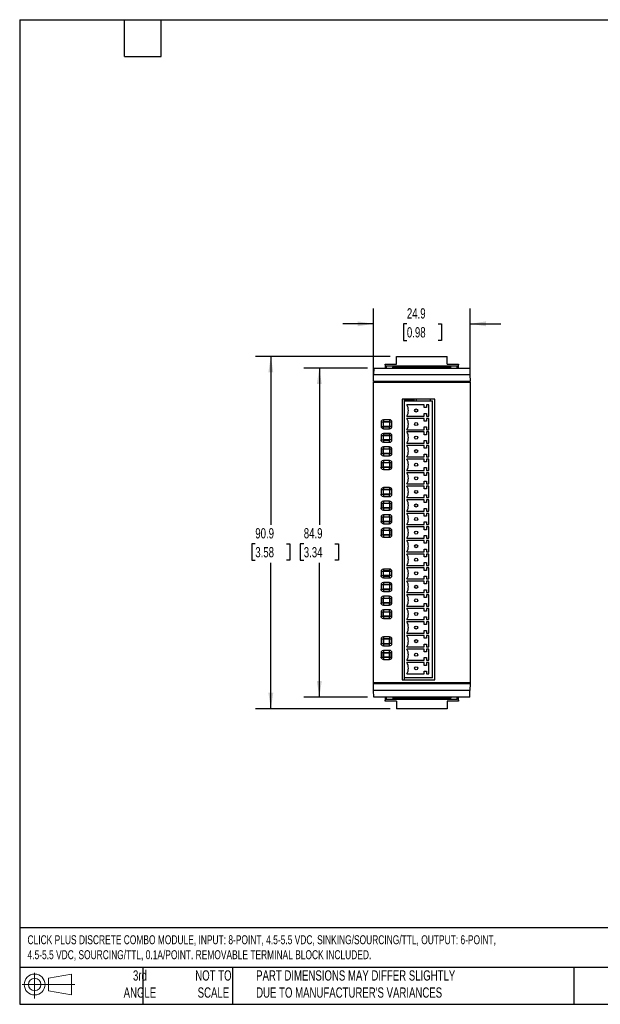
# Model space of a CAD drawing. Header units: millimetres. Extents: x 8 to 341, y 8 to 262.
# Tile 1 of 6: x 8 to 158, y 8 to 262. Entities that reach past the tile are written whole.
import ezdxf

# ---------------------------------------------------------------- set-up
doc = ezdxf.new("R2010")
doc.units = ezdxf.units.MM
doc.header["$LTSCALE"] = 1.25
doc.layers.add('DIMENSIONS', color=140, linetype='Continuous', lineweight=25)
doc.layers.add('TEXT', color=140, linetype='Continuous', lineweight=25)
doc.styles.add('SLDTEXTSTYLE0', font='TXT', dxfattribs={"width": 0.7})
doc.dimstyles.new('SLDDIMSTYLE0', dxfattribs={"dimtxt": 2.69751, "dimasz": 4.1275, "dimexe": 0, "dimexo": 0.0625, "dimgap": 0.674377, "dimtad": 0, "dimtih": 1, "dimtoh": 1, "dimrnd": 1e-09, "dimzin": 12, "dimdsep": 46, "dimtxsty": 'SLDTEXTSTYLE0', "dimsah": 1, "dimcen": 0.09, "dimadec": 0, "dimazin": 3, "dimtfac": 1, "dimtmove": 0, "dimatfit": 0, "dimfxl": 0, "dimfrac": 2, "dimtolj": 1, "dimtzin": 12, "dimarcsym": 0})
doc.dimstyles.new('SLDDIMSTYLE1', dxfattribs={"dimtxt": 2.69751, "dimasz": 4.1275, "dimexe": 0, "dimexo": 0.0625, "dimgap": 0.674377, "dimtad": 0, "dimtih": 1, "dimtoh": 1, "dimrnd": 1e-09, "dimzin": 12, "dimdsep": 46, "dimtxsty": 'SLDTEXTSTYLE0', "dimsah": 1, "dimcen": 0.09, "dimadec": 0, "dimazin": 3, "dimtfac": 1, "dimtofl": 0, "dimtmove": 0, "dimatfit": 3, "dimfxl": 0, "dimfrac": 2, "dimtolj": 1, "dimtzin": 12, "dimarcsym": 0})

# ---------------------------------------------------------------- blocks, each defined once
blk = doc.blocks.new('Block11')
at = {"color": 7, "linetype": 'Continuous', "lineweight": 18}
for p, q in [((3.24, 6.64), (3.24, 0)), ((6.85, 5.21), (12.72, 6.29)), ((6.85, 2), (6.85, 5.21)), ((12.72, 6.29), (12.72, 0.91)), ((0, 3.6), (13.59, 3.6)), ((6.85, 2), (12.72, 0.91))]:
    blk.add_line(p, q, dxfattribs=at)
for radius in [2.69, 1.61]:
    blk.add_circle((3.24, 3.6), radius, dxfattribs=at)
blk = doc.blocks.new('Block12')
at = {"color": 7, "linetype": 'Continuous'}
blk.add_blockref('Block11', (0, 0), dxfattribs=at)
blk = doc.blocks.new('_D')
at = {"layer": 'DIMENSIONS'}
for p, q in [((99.16, 170.01), (99.16, 187.45)), ((124.06, 170.01), (124.06, 187.45)), ((99.16, 183.48), (91.22, 183.48)), ((107.77, 183.48), (106.86, 183.48)), ((106.86, 183.48), (106.86, 179.2)), ((115.79, 183.48), (116.69, 183.48)), ((116.69, 183.48), (116.69, 179.2)), ((124.06, 183.48), (131.99, 183.48)), ((106.86, 179.2), (107.77, 179.2)), ((116.69, 179.2), (115.79, 179.2))]:
    blk.add_line(p, q, dxfattribs=at)
for points in [[(99.16, 183.48), (95.03, 184.12), (95.03, 182.85)], [(124.06, 183.48), (128.18, 182.85), (128.18, 184.12)]]:
    blk.add_solid(points, dxfattribs=at)
at = {"layer": 'DIMENSIONS', "char_height": 2.646, "attachment_point": 1, "style": 'SLDTEXTSTYLE0'}
for s, insert in [('24.9', (107.77, 187.5)), ('0.98', (107.77, 182.61))]:
    blk.add_mtext(s, dxfattribs=dict(at, insert=insert))
blk = doc.blocks.new('_D_1')
at = {"layer": 'DIMENSIONS'}
for p, q in [((97.63, 172.08), (81.22, 172.08)), ((85.19, 172.08), (85.19, 131.65)), ((81.18, 126.76), (80.27, 126.76)), ((80.27, 126.76), (80.27, 122.47)), ((89.19, 126.76), (90.1, 126.76)), ((90.1, 126.76), (90.1, 122.47)), ((80.27, 122.47), (81.18, 122.47)), ((90.1, 122.47), (89.19, 122.47)), ((85.19, 87.18), (85.19, 121.86)), ((97.63, 87.18), (81.22, 87.18))]:
    blk.add_line(p, q, dxfattribs=at)
for points in [[(85.19, 172.08), (84.55, 167.95), (85.82, 167.95)], [(85.19, 87.18), (85.82, 91.3), (84.55, 91.3)]]:
    blk.add_solid(points, dxfattribs=at)
at = {"layer": 'DIMENSIONS', "char_height": 2.646, "attachment_point": 1, "style": 'SLDTEXTSTYLE0'}
for s, insert in [('84.9', (81.18, 130.77)), ('3.34', (81.18, 125.88))]:
    blk.add_mtext(s, dxfattribs=dict(at, insert=insert))
blk = doc.blocks.new('_D_2')
at = {"layer": 'DIMENSIONS'}
for p, q in [((103.47, 175.08), (68.72, 175.08)), ((72.69, 175.08), (72.69, 131.65)), ((68.68, 126.76), (67.77, 126.76)), ((67.77, 126.76), (67.77, 122.47)), ((76.7, 126.76), (77.6, 126.76)), ((77.6, 126.76), (77.6, 122.47)), ((67.77, 122.47), (68.68, 122.47)), ((77.6, 122.47), (76.7, 122.47)), ((72.69, 84.18), (72.69, 121.86)), ((103.47, 84.18), (68.72, 84.18))]:
    blk.add_line(p, q, dxfattribs=at)
for points in [[(72.69, 175.08), (72.05, 170.95), (73.32, 170.95)], [(72.69, 84.18), (73.32, 88.3), (72.05, 88.3)]]:
    blk.add_solid(points, dxfattribs=at)
at = {"layer": 'DIMENSIONS', "char_height": 2.646, "attachment_point": 1, "style": 'SLDTEXTSTYLE0'}
for s, insert in [('90.9', (68.68, 130.77)), ('3.58', (68.68, 125.88))]:
    blk.add_mtext(s, dxfattribs=dict(at, insert=insert))

msp = doc.modelspace()

# ---------------------------------------------------------------- linework, layer by layer
for p, q in [((102.157, 172.876), (102.157, 173.076)), ((102.157, 173.076), (105.057, 173.076)), ((102.157, 172.876), (102.157, 172.076)), ((105.057, 173.076), (105.057, 175.076)), ((105.057, 175.076), (118.157, 175.076)), ((118.157, 173.076), (118.157, 175.076)), ((118.157, 173.076), (121.057, 173.076)), ((121.057, 173.076), (121.057, 172.876)), ((121.057, 172.076), (121.057, 172.876)), ((99.157, 168.576), (99.189, 170.376)), ((99.218, 172.076), (99.189, 170.376)), ((99.189, 170.376), (124.026, 170.376)), ((99.218, 172.076), (123.996, 172.076)), ((104.157, 172.576), (102.457, 172.576)), ((102.457, 172.576), (102.457, 172.076)), ((119.057, 172.576), (104.157, 172.576)), ((104.157, 172.576), (104.157, 172.276)), ((119.057, 172.276), (104.157, 172.276)), ((104.157, 172.076), (104.157, 172.276)), ((119.057, 172.276), (119.057, 172.576)), ((120.757, 172.576), (119.057, 172.576)), ((119.057, 172.076), (119.057, 172.276)), ((120.757, 172.076), (120.757, 172.576)), ((123.996, 172.076), (124.026, 170.376)), ((124.026, 170.376), (124.057, 168.576)), ((124.057, 168.576), (99.157, 168.576)), ((99.157, 168.426), (99.17, 168.439)), ((99.157, 168.426), (124.057, 168.426)), ((99.157, 90.826), (99.157, 168.426)), ((99.17, 168.439), (100.157, 168.439)), ((100.157, 168.439), (100.248, 168.53)), ((100.248, 168.53), (102.162, 168.53)), ((102.162, 168.576), (102.162, 168.53)), ((102.162, 168.53), (102.257, 168.436)), ((102.257, 168.436), (102.257, 168.576)), ((102.257, 168.436), (115.307, 168.436)), ((115.307, 168.576), (115.307, 168.436)), ((115.307, 168.449), (117.957, 168.449)), ((117.957, 168.436), (117.957, 168.576)), ((117.957, 168.436), (120.957, 168.436)), ((120.957, 168.576), (120.957, 168.436)), ((120.957, 168.436), (121.052, 168.53)), ((121.052, 168.53), (121.052, 168.576)), ((121.052, 168.53), (123.057, 168.53)), ((123.057, 168.53), (123.146, 168.442)), ((124.044, 168.439), (123.446, 168.439)), ((124.044, 168.439), (124.057, 168.426)), ((124.057, 168.426), (124.057, 90.826)), ((106.557, 164.026), (106.557, 91.626)), ((115.007, 164.026), (106.557, 164.026)), ((107.157, 163.576), (107.157, 164.026)), ((107.157, 92.176), (107.157, 163.576)), ((107.157, 163.576), (114.407, 163.576)), ((107.457, 163.651), (107.457, 163.576)), ((107.507, 163.738), (107.507, 163.576)), ((109.657, 163.751), (107.557, 163.751)), ((112.257, 162.576), (107.757, 162.576)), ((109.657, 163.751), (109.657, 164.026)), ((110.207, 163.576), (110.207, 164.026)), ((112.257, 161.876), (112.257, 162.576)), ((112.857, 162.576), (112.857, 161.876)), ((113.457, 162.576), (112.857, 162.576)), ((113.457, 159.676), (113.457, 162.576)), ((113.857, 163.576), (113.857, 164.026)), ((114.407, 92.176), (114.407, 163.576)), ((115.007, 91.626), (115.007, 164.026)), ((112.857, 161.876), (112.257, 161.876)), ((112.257, 159.676), (112.257, 160.376)), ((112.257, 160.376), (112.857, 160.376)), ((112.857, 160.376), (112.857, 159.676)), ((101.157, 158.366), (101.157, 156.786)), ((101.607, 158.126), (101.157, 158.126)), ((101.607, 158.126), (101.607, 157.026)), ((101.707, 158.726), (101.707, 158.226)), ((103.307, 158.726), (101.707, 158.726)), ((103.307, 158.226), (101.707, 158.226)), ((101.707, 157.026), (101.707, 158.126)), ((103.207, 158.126), (101.707, 158.126)), ((103.307, 158.726), (103.307, 158.226)), ((103.307, 158.026), (103.307, 157.126)), ((103.907, 158.126), (103.407, 158.126)), ((103.407, 157.026), (103.407, 158.126)), ((103.907, 157.026), (103.907, 158.126)), ((107.757, 159.676), (112.257, 159.676)), ((112.257, 159.076), (107.757, 159.076)), ((112.257, 158.376), (112.257, 159.076)), ((112.857, 158.376), (112.257, 158.376)), ((112.857, 159.676), (113.457, 159.676)), ((112.857, 159.076), (112.857, 158.376)), ((113.457, 159.076), (112.857, 159.076)), ((113.457, 156.176), (113.457, 159.076)), ((101.157, 157.026), (101.607, 157.026)), ((103.207, 157.026), (101.707, 157.026)), ((101.707, 156.426), (101.707, 156.926)), ((101.707, 156.926), (103.307, 156.926)), ((101.707, 156.426), (103.307, 156.426)), ((101.707, 155.226), (101.707, 154.726)), ((103.307, 155.226), (101.707, 155.226)), ((103.307, 156.426), (103.307, 156.926)), ((103.307, 155.226), (103.307, 154.726)), ((103.907, 157.026), (103.407, 157.026)), ((107.757, 156.176), (112.257, 156.176)), ((112.257, 155.576), (107.757, 155.576)), ((112.257, 156.176), (112.257, 156.876)), ((112.257, 156.876), (112.857, 156.876)), ((112.257, 154.876), (112.257, 155.576)), ((112.857, 156.876), (112.857, 156.176)), ((112.857, 156.176), (113.457, 156.176)), ((113.457, 155.576), (112.857, 155.576)), ((112.857, 155.576), (112.857, 154.876)), ((113.457, 152.676), (113.457, 155.576)), ((101.157, 154.866), (101.157, 153.286)), ((101.607, 154.626), (101.157, 154.626)), ((101.157, 153.526), (101.607, 153.526)), ((101.607, 154.626), (101.607, 153.526)), ((103.307, 154.726), (101.707, 154.726)), ((101.707, 153.526), (101.707, 154.626)), ((103.207, 154.626), (101.707, 154.626)), ((103.207, 153.526), (101.707, 153.526)), ((101.707, 153.426), (101.707, 152.926)), ((101.707, 153.426), (103.307, 153.426)), ((101.707, 152.926), (103.307, 152.926)), ((103.307, 154.526), (103.307, 153.626)), ((103.307, 152.926), (103.307, 153.426)), ((103.907, 154.626), (103.407, 154.626)), ((103.407, 153.526), (103.407, 154.626)), ((103.907, 153.526), (103.407, 153.526)), ((103.907, 153.526), (103.907, 154.626)), ((107.757, 152.676), (112.257, 152.676)), ((112.857, 154.876), (112.257, 154.876)), ((112.257, 152.676), (112.257, 153.376)), ((112.257, 153.376), (112.857, 153.376)), ((112.857, 153.376), (112.857, 152.676)), ((112.857, 152.676), (113.457, 152.676)), ((101.157, 151.366), (101.157, 149.786)), ((101.607, 151.126), (101.157, 151.126)), ((101.157, 150.026), (101.607, 150.026)), ((101.607, 150.026), (101.607, 151.126)), ((101.707, 151.726), (101.707, 151.226)), ((103.307, 151.726), (101.707, 151.726)), ((101.707, 151.226), (103.307, 151.226)), ((103.207, 151.126), (101.707, 151.126)), ((101.707, 150.026), (101.707, 151.126)), ((103.207, 150.026), (101.707, 150.026)), ((101.707, 149.926), (101.707, 149.426)), ((103.307, 149.926), (101.707, 149.926)), ((103.307, 151.226), (103.307, 151.726)), ((103.307, 151.026), (103.307, 150.126)), ((103.307, 149.426), (103.307, 149.926)), ((103.907, 151.126), (103.407, 151.126)), ((103.407, 151.126), (103.407, 150.026)), ((103.407, 150.026), (103.907, 150.026)), ((103.907, 150.026), (103.907, 151.126)), ((112.257, 152.076), (107.757, 152.076)), ((112.257, 151.376), (112.257, 152.076)), ((112.857, 151.376), (112.257, 151.376)), ((112.257, 149.176), (112.257, 149.876)), ((112.257, 149.876), (112.857, 149.876)), ((113.457, 152.076), (112.857, 152.076)), ((112.857, 152.076), (112.857, 151.376)), ((112.857, 149.876), (112.857, 149.176)), ((113.457, 149.176), (113.457, 152.076)), ((101.157, 147.866), (101.157, 146.286)), ((101.607, 147.626), (101.157, 147.626)), ((101.607, 146.526), (101.607, 147.626)), ((101.707, 149.426), (103.307, 149.426)), ((101.707, 148.226), (101.707, 147.726)), ((103.307, 148.226), (101.707, 148.226)), ((101.707, 147.726), (103.307, 147.726)), ((101.707, 146.526), (101.707, 147.626)), ((103.207, 147.626), (101.707, 147.626)), ((103.307, 147.726), (103.307, 148.226)), ((103.307, 147.526), (103.307, 146.626)), ((103.407, 147.626), (103.407, 146.526)), ((103.907, 147.626), (103.407, 147.626)), ((103.907, 146.526), (103.907, 147.626)), ((107.757, 149.176), (112.257, 149.176)), ((112.257, 148.576), (107.757, 148.576)), ((112.257, 147.876), (112.257, 148.576)), ((112.857, 147.876), (112.257, 147.876)), ((112.857, 149.176), (113.457, 149.176)), ((112.857, 148.576), (112.857, 147.876)), ((113.457, 148.576), (112.857, 148.576)), ((113.457, 145.676), (113.457, 148.576)), ((101.157, 146.526), (101.607, 146.526)), ((103.207, 146.526), (101.707, 146.526)), ((101.707, 146.426), (101.707, 145.926)), ((103.307, 146.426), (101.707, 146.426)), ((101.707, 145.926), (103.307, 145.926)), ((103.307, 145.926), (103.307, 146.426)), ((103.407, 146.526), (103.907, 146.526)), ((107.757, 145.676), (112.257, 145.676)), ((112.257, 145.076), (107.757, 145.076)), ((112.257, 145.676), (112.257, 146.376)), ((112.257, 146.376), (112.857, 146.376)), ((112.257, 144.376), (112.257, 145.076)), ((112.857, 146.376), (112.857, 145.676)), ((112.857, 145.676), (113.457, 145.676)), ((113.457, 145.076), (112.857, 145.076)), ((112.857, 145.076), (112.857, 144.376)), ((113.457, 142.176), (113.457, 145.076)), ((112.857, 144.376), (112.257, 144.376)), ((112.257, 142.176), (112.257, 142.876)), ((112.257, 142.876), (112.857, 142.876)), ((112.857, 142.876), (112.857, 142.176)), ((101.157, 140.866), (101.157, 139.286)), ((101.607, 140.626), (101.157, 140.626)), ((101.607, 140.626), (101.607, 139.526)), ((101.707, 141.226), (101.707, 140.726)), ((103.307, 141.226), (101.707, 141.226)), ((103.307, 140.726), (101.707, 140.726)), ((101.707, 139.526), (101.707, 140.626)), ((103.207, 140.626), (101.707, 140.626)), ((103.307, 141.226), (103.307, 140.726)), ((103.307, 140.526), (103.307, 139.626)), ((103.407, 139.526), (103.407, 140.626)), ((103.907, 140.626), (103.407, 140.626)), ((103.907, 139.526), (103.907, 140.626)), ((107.757, 142.176), (112.257, 142.176)), ((112.257, 141.576), (107.757, 141.576)), ((112.257, 140.876), (112.257, 141.576)), ((112.857, 140.876), (112.257, 140.876)), ((112.857, 142.176), (113.457, 142.176)), ((112.857, 141.576), (112.857, 140.876)), ((113.457, 141.576), (112.857, 141.576)), ((113.457, 138.676), (113.457, 141.576)), ((101.157, 139.526), (101.607, 139.526)), ((101.157, 137.366), (101.157, 135.786)), ((103.207, 139.526), (101.707, 139.526)), ((101.707, 139.426), (101.707, 138.926)), ((101.707, 139.426), (103.307, 139.426)), ((101.707, 138.926), (103.307, 138.926)), ((101.707, 137.726), (101.707, 137.226)), ((103.307, 137.726), (101.707, 137.726)), ((101.707, 137.226), (103.307, 137.226)), ((103.307, 138.926), (103.307, 139.426)), ((103.307, 137.226), (103.307, 137.726)), ((103.907, 139.526), (103.407, 139.526)), ((107.757, 138.676), (112.257, 138.676)), ((112.257, 138.076), (107.757, 138.076)), ((112.257, 138.676), (112.257, 139.376)), ((112.257, 139.376), (112.857, 139.376)), ((112.257, 137.376), (112.257, 138.076)), ((112.857, 137.376), (112.257, 137.376)), ((112.857, 139.376), (112.857, 138.676)), ((112.857, 138.676), (113.457, 138.676)), ((113.457, 138.076), (112.857, 138.076)), ((112.857, 138.076), (112.857, 137.376)), ((113.457, 135.176), (113.457, 138.076)), ((101.607, 137.126), (101.157, 137.126)), ((101.157, 136.026), (101.607, 136.026)), ((101.607, 136.026), (101.607, 137.126)), ((101.707, 136.026), (101.707, 137.126)), ((103.207, 137.126), (101.707, 137.126)), ((103.207, 136.026), (101.707, 136.026)), ((101.707, 135.926), (101.707, 135.426)), ((103.307, 135.926), (101.707, 135.926)), ((101.707, 135.426), (103.307, 135.426)), ((103.307, 137.026), (103.307, 136.126)), ((103.307, 135.426), (103.307, 135.926)), ((103.907, 137.126), (103.407, 137.126)), ((103.407, 137.126), (103.407, 136.026)), ((103.407, 136.026), (103.907, 136.026)), ((103.907, 136.026), (103.907, 137.126)), ((107.757, 135.176), (112.257, 135.176)), ((112.257, 135.176), (112.257, 135.876)), ((112.257, 135.876), (112.857, 135.876)), ((112.857, 135.876), (112.857, 135.176)), ((112.857, 135.176), (113.457, 135.176)), ((101.157, 133.866), (101.157, 132.286)), ((101.607, 133.626), (101.157, 133.626)), ((101.157, 132.526), (101.607, 132.526)), ((101.607, 132.526), (101.607, 133.626)), ((101.707, 134.226), (101.707, 133.726)), ((103.307, 134.226), (101.707, 134.226)), ((101.707, 133.726), (103.307, 133.726)), ((103.207, 133.626), (101.707, 133.626)), ((101.707, 132.526), (101.707, 133.626)), ((103.207, 132.526), (101.707, 132.526)), ((101.707, 132.426), (101.707, 131.926)), ((103.307, 132.426), (101.707, 132.426)), ((103.307, 133.726), (103.307, 134.226)), ((103.307, 133.526), (103.307, 132.626)), ((103.307, 131.926), (103.307, 132.426)), ((103.407, 133.626), (103.407, 132.526)), ((103.907, 133.626), (103.407, 133.626)), ((103.407, 132.526), (103.907, 132.526)), ((103.907, 132.526), (103.907, 133.626)), ((112.257, 134.576), (107.757, 134.576)), ((112.257, 133.876), (112.257, 134.576)), ((112.857, 133.876), (112.257, 133.876)), ((112.257, 131.676), (112.257, 132.376)), ((112.257, 132.376), (112.857, 132.376)), ((113.457, 134.576), (112.857, 134.576)), ((112.857, 134.576), (112.857, 133.876)), ((112.857, 132.376), (112.857, 131.676)), ((113.457, 131.676), (113.457, 134.576)), ((101.157, 130.366), (101.157, 128.786)), ((101.607, 130.126), (101.157, 130.126)), ((101.607, 129.026), (101.607, 130.126)), ((101.707, 131.926), (103.307, 131.926)), ((101.707, 130.726), (101.707, 130.226)), ((103.307, 130.726), (101.707, 130.726)), ((101.707, 130.226), (103.307, 130.226)), ((101.707, 129.026), (101.707, 130.126)), ((103.207, 130.126), (101.707, 130.126)), ((103.307, 130.226), (103.307, 130.726)), ((103.307, 130.026), (103.307, 129.126)), ((103.907, 130.126), (103.407, 130.126)), ((103.407, 130.126), (103.407, 129.026)), ((103.907, 129.026), (103.907, 130.126)), ((107.757, 131.676), (112.257, 131.676)), ((112.257, 131.076), (107.757, 131.076)), ((112.257, 130.376), (112.257, 131.076)), ((112.857, 130.376), (112.257, 130.376)), ((112.857, 131.676), (113.457, 131.676)), ((113.457, 131.076), (112.857, 131.076)), ((112.857, 131.076), (112.857, 130.376)), ((113.457, 128.176), (113.457, 131.076)), ((101.157, 129.026), (101.607, 129.026)), ((103.207, 129.026), (101.707, 129.026)), ((101.707, 128.926), (101.707, 128.426)), ((103.307, 128.926), (101.707, 128.926)), ((101.707, 128.426), (103.307, 128.426)), ((103.307, 128.426), (103.307, 128.926)), ((103.407, 129.026), (103.907, 129.026)), ((107.757, 128.176), (112.257, 128.176)), ((112.257, 127.576), (107.757, 127.576)), ((112.257, 128.176), (112.257, 128.876)), ((112.257, 128.876), (112.857, 128.876)), ((112.257, 126.876), (112.257, 127.576)), ((112.857, 128.876), (112.857, 128.176)), ((112.857, 128.176), (113.457, 128.176)), ((112.857, 127.576), (112.857, 126.876)), ((113.457, 127.576), (112.857, 127.576)), ((113.457, 124.676), (113.457, 127.576)), ((107.757, 124.676), (112.257, 124.676)), ((112.857, 126.876), (112.257, 126.876)), ((112.257, 125.376), (112.857, 125.376)), ((112.257, 124.676), (112.257, 125.376)), ((112.857, 125.376), (112.857, 124.676)), ((112.857, 124.676), (113.457, 124.676)), ((112.257, 124.076), (107.757, 124.076)), ((112.257, 123.376), (112.257, 124.076)), ((112.857, 123.376), (112.257, 123.376)), ((112.857, 124.076), (112.857, 123.376)), ((113.457, 124.076), (112.857, 124.076)), ((113.457, 121.176), (113.457, 124.076)), ((101.157, 119.866), (101.157, 118.286)), ((101.607, 119.626), (101.157, 119.626)), ((101.607, 119.626), (101.607, 118.526)), ((101.707, 120.226), (101.707, 119.726)), ((103.307, 120.226), (101.707, 120.226)), ((103.307, 119.726), (101.707, 119.726)), ((103.207, 119.626), (101.707, 119.626)), ((101.707, 118.526), (101.707, 119.626)), ((103.307, 120.226), (103.307, 119.726)), ((103.307, 119.526), (103.307, 118.626)), ((103.907, 119.626), (103.407, 119.626)), ((103.407, 118.526), (103.407, 119.626)), ((103.907, 118.526), (103.907, 119.626)), ((107.757, 121.176), (112.257, 121.176)), ((112.257, 120.576), (107.757, 120.576)), ((112.257, 121.876), (112.857, 121.876)), ((112.257, 121.176), (112.257, 121.876)), ((112.257, 119.876), (112.257, 120.576)), ((112.857, 119.876), (112.257, 119.876)), ((112.857, 121.876), (112.857, 121.176)), ((112.857, 121.176), (113.457, 121.176)), ((112.857, 120.576), (112.857, 119.876)), ((113.457, 120.576), (112.857, 120.576)), ((113.457, 117.676), (113.457, 120.576)), ((101.157, 118.526), (101.607, 118.526)), ((103.207, 118.526), (101.707, 118.526)), ((101.707, 118.426), (101.707, 117.926)), ((101.707, 118.426), (103.307, 118.426)), ((101.707, 117.926), (103.307, 117.926)), ((103.307, 117.926), (103.307, 118.426)), ((103.907, 118.526), (103.407, 118.526)), ((107.757, 117.676), (112.257, 117.676)), ((112.257, 117.076), (107.757, 117.076)), ((112.257, 117.676), (112.257, 118.376)), ((112.257, 118.376), (112.857, 118.376)), ((112.257, 116.376), (112.257, 117.076)), ((112.857, 118.376), (112.857, 117.676)), ((112.857, 117.676), (113.457, 117.676)), ((113.457, 117.076), (112.857, 117.076)), ((112.857, 117.076), (112.857, 116.376)), ((113.457, 114.176), (113.457, 117.076)), ((101.157, 116.366), (101.157, 114.786)), ((101.607, 116.126), (101.157, 116.126)), ((101.157, 115.026), (101.607, 115.026)), ((101.607, 116.126), (101.607, 115.026)), ((101.707, 116.726), (101.707, 116.226)), ((103.307, 116.726), (101.707, 116.726)), ((103.307, 116.226), (101.707, 116.226)), ((103.207, 116.126), (101.707, 116.126)), ((101.707, 115.026), (101.707, 116.126)), ((103.207, 115.026), (101.707, 115.026)), ((101.707, 114.926), (101.707, 114.426)), ((101.707, 114.926), (103.307, 114.926)), ((101.707, 114.426), (103.307, 114.426)), ((103.307, 116.726), (103.307, 116.226)), ((103.307, 116.026), (103.307, 115.126)), ((103.307, 114.426), (103.307, 114.926)), ((103.907, 116.126), (103.407, 116.126)), ((103.407, 115.026), (103.407, 116.126)), ((103.907, 115.026), (103.407, 115.026)), ((103.907, 115.026), (103.907, 116.126)), ((112.857, 116.376), (112.257, 116.376)), ((112.257, 114.176), (112.257, 114.876)), ((112.257, 114.876), (112.857, 114.876)), ((112.857, 114.876), (112.857, 114.176)), ((101.157, 112.866), (101.157, 111.286)), ((101.607, 112.626), (101.157, 112.626)), ((101.607, 111.526), (101.607, 112.626)), ((101.707, 113.226), (101.707, 112.726)), ((103.307, 113.226), (101.707, 113.226)), ((101.707, 112.726), (103.307, 112.726)), ((101.707, 111.526), (101.707, 112.626)), ((103.207, 112.626), (101.707, 112.626)), ((103.307, 112.726), (103.307, 113.226)), ((103.307, 112.526), (103.307, 111.626)), ((103.907, 112.626), (103.407, 112.626)), ((103.407, 112.626), (103.407, 111.526)), ((103.907, 111.526), (103.907, 112.626)), ((107.757, 114.176), (112.257, 114.176)), ((112.257, 113.576), (107.757, 113.576)), ((112.257, 112.876), (112.257, 113.576)), ((112.857, 112.876), (112.257, 112.876)), ((112.857, 114.176), (113.457, 114.176)), ((113.457, 113.576), (112.857, 113.576)), ((112.857, 113.576), (112.857, 112.876)), ((113.457, 110.676), (113.457, 113.576)), ((101.157, 111.526), (101.607, 111.526)), ((101.157, 109.366), (101.157, 107.786)), ((103.207, 111.526), (101.707, 111.526)), ((101.707, 111.426), (101.707, 110.926)), ((103.307, 111.426), (101.707, 111.426)), ((101.707, 110.926), (103.307, 110.926)), ((101.707, 109.726), (101.707, 109.226)), ((103.307, 109.726), (101.707, 109.726)), ((101.707, 109.226), (103.307, 109.226)), ((103.307, 110.926), (103.307, 111.426)), ((103.307, 109.226), (103.307, 109.726)), ((103.407, 111.526), (103.907, 111.526)), ((107.757, 110.676), (112.257, 110.676)), ((112.257, 110.076), (107.757, 110.076)), ((112.257, 110.676), (112.257, 111.376)), ((112.257, 111.376), (112.857, 111.376)), ((112.257, 109.376), (112.257, 110.076)), ((112.857, 109.376), (112.257, 109.376)), ((112.857, 111.376), (112.857, 110.676)), ((112.857, 110.676), (113.457, 110.676)), ((112.857, 110.076), (112.857, 109.376)), ((113.457, 110.076), (112.857, 110.076)), ((113.457, 107.176), (113.457, 110.076)), ((101.607, 109.126), (101.157, 109.126)), ((101.157, 108.026), (101.607, 108.026)), ((101.607, 108.026), (101.607, 109.126)), ((101.707, 108.026), (101.707, 109.126)), ((103.207, 109.126), (101.707, 109.126)), ((103.207, 108.026), (101.707, 108.026)), ((101.707, 107.926), (101.707, 107.426)), ((103.307, 107.926), (101.707, 107.926)), ((101.707, 107.426), (103.307, 107.426)), ((103.307, 109.026), (103.307, 108.126)), ((103.307, 107.426), (103.307, 107.926)), ((103.907, 109.126), (103.407, 109.126)), ((103.407, 109.126), (103.407, 108.026)), ((103.407, 108.026), (103.907, 108.026)), ((103.907, 108.026), (103.907, 109.126)), ((107.757, 107.176), (112.257, 107.176)), ((112.257, 107.876), (112.857, 107.876)), ((112.257, 107.176), (112.257, 107.876)), ((112.857, 107.876), (112.857, 107.176)), ((112.857, 107.176), (113.457, 107.176)), ((112.257, 106.576), (107.757, 106.576)), ((112.257, 105.876), (112.257, 106.576)), ((112.857, 105.876), (112.257, 105.876)), ((112.257, 103.676), (112.257, 104.376)), ((112.257, 104.376), (112.857, 104.376)), ((112.857, 106.576), (112.857, 105.876)), ((113.457, 106.576), (112.857, 106.576)), ((112.857, 104.376), (112.857, 103.676)), ((113.457, 103.676), (113.457, 106.576)), ((101.157, 102.366), (101.157, 100.786)), ((101.607, 102.126), (101.157, 102.126)), ((101.607, 102.126), (101.607, 101.026)), ((101.707, 102.726), (101.707, 102.226)), ((103.307, 102.726), (101.707, 102.726)), ((103.307, 102.226), (101.707, 102.226)), ((103.207, 102.126), (101.707, 102.126)), ((101.707, 102.126), (101.707, 101.026)), ((103.307, 102.726), (103.307, 102.226)), ((103.307, 101.126), (103.307, 102.026)), ((103.407, 101.026), (103.407, 102.126)), ((103.907, 102.126), (103.407, 102.126)), ((103.907, 101.026), (103.907, 102.126)), ((107.757, 103.676), (112.257, 103.676)), ((112.257, 103.076), (107.757, 103.076)), ((112.257, 102.376), (112.257, 103.076)), ((112.857, 102.376), (112.257, 102.376)), ((112.857, 103.676), (113.457, 103.676)), ((112.857, 103.076), (112.857, 102.376)), ((113.457, 103.076), (112.857, 103.076)), ((113.457, 100.176), (113.457, 103.076)), ((101.157, 101.026), (101.607, 101.026)), ((101.707, 101.026), (103.207, 101.026)), ((101.707, 100.926), (101.707, 100.426)), ((101.707, 100.926), (103.307, 100.926)), ((101.707, 100.426), (103.307, 100.426)), ((101.707, 99.226), (101.707, 98.726)), ((103.307, 99.226), (101.707, 99.226)), ((103.307, 100.426), (103.307, 100.926)), ((103.307, 98.726), (103.307, 99.226)), ((103.907, 101.026), (103.407, 101.026)), ((107.757, 100.176), (112.257, 100.176)), ((112.257, 99.576), (107.757, 99.576)), ((112.257, 100.176), (112.257, 100.876)), ((112.257, 100.876), (112.857, 100.876)), ((112.257, 98.876), (112.257, 99.576)), ((112.857, 100.876), (112.857, 100.176)), ((112.857, 100.176), (113.457, 100.176)), ((112.857, 99.576), (112.857, 98.876)), ((113.457, 99.576), (112.857, 99.576)), ((113.457, 96.676), (113.457, 99.576)), ((101.157, 98.866), (101.157, 97.286)), ((101.607, 98.626), (101.157, 98.626)), ((101.157, 97.526), (101.607, 97.526)), ((101.607, 97.526), (101.607, 98.626)), ((101.707, 98.726), (103.307, 98.726)), ((101.707, 98.626), (101.707, 97.526)), ((101.707, 98.626), (103.207, 98.626)), ((103.207, 97.526), (101.707, 97.526)), ((101.707, 97.426), (101.707, 96.926)), ((103.307, 97.426), (101.707, 97.426)), ((101.707, 96.926), (103.307, 96.926)), ((103.307, 97.626), (103.307, 98.526)), ((103.307, 96.926), (103.307, 97.426)), ((103.407, 98.626), (103.407, 97.526)), ((103.907, 98.626), (103.407, 98.626)), ((103.407, 97.526), (103.907, 97.526)), ((103.907, 97.526), (103.907, 98.626)), ((107.757, 96.676), (112.257, 96.676)), ((112.857, 98.876), (112.257, 98.876)), ((112.257, 96.676), (112.257, 97.376)), ((112.257, 97.376), (112.857, 97.376)), ((112.857, 97.376), (112.857, 96.676)), ((112.857, 96.676), (113.457, 96.676)), ((112.257, 96.076), (107.757, 96.076)), ((112.257, 95.376), (112.257, 96.076)), ((112.857, 95.376), (112.257, 95.376)), ((113.457, 96.076), (112.857, 96.076)), ((112.857, 96.076), (112.857, 95.376)), ((113.457, 93.176), (113.457, 96.076)), ((106.557, 91.626), (115.007, 91.626)), ((114.407, 92.176), (107.157, 92.176)), ((107.157, 91.626), (107.157, 92.176)), ((107.757, 93.176), (112.257, 93.176)), ((112.257, 93.876), (112.857, 93.876)), ((112.257, 93.176), (112.257, 93.876)), ((112.857, 93.876), (112.857, 93.176)), ((112.857, 93.176), (113.457, 93.176)), ((124.057, 90.826), (99.157, 90.826)), ((99.17, 90.813), (99.157, 90.826)), ((99.189, 88.876), (99.157, 90.676)), ((99.157, 90.676), (124.057, 90.676)), ((100.157, 90.813), (99.17, 90.813)), ((100.248, 90.722), (100.157, 90.813)), ((102.162, 90.722), (100.248, 90.722)), ((102.257, 90.817), (102.162, 90.722)), ((102.162, 90.722), (102.162, 90.676)), ((115.307, 90.817), (102.257, 90.817)), ((102.257, 90.817), (102.257, 90.676)), ((115.307, 90.817), (115.307, 90.676)), ((117.957, 90.803), (115.307, 90.803)), ((120.957, 90.817), (117.957, 90.817)), ((117.957, 90.676), (117.957, 90.817)), ((121.052, 90.722), (120.957, 90.817)), ((120.957, 90.676), (120.957, 90.817)), ((123.057, 90.722), (121.052, 90.722)), ((121.052, 90.676), (121.052, 90.722)), ((123.146, 90.81), (123.057, 90.722)), ((123.446, 90.813), (124.044, 90.813)), ((124.057, 90.676), (124.026, 88.876)), ((124.057, 90.826), (124.044, 90.813)), ((124.026, 88.876), (99.189, 88.876)), ((99.218, 87.176), (99.189, 88.876)), ((123.996, 87.176), (99.218, 87.176)), ((102.157, 87.176), (102.157, 86.376)), ((102.157, 86.176), (102.157, 86.376)), ((102.457, 87.176), (102.457, 86.676)), ((102.457, 86.676), (104.157, 86.676)), ((104.157, 87.176), (104.157, 86.976)), ((104.157, 86.976), (119.057, 86.976)), ((104.157, 86.976), (104.157, 86.676)), ((104.157, 86.676), (119.057, 86.676)), ((119.057, 87.176), (119.057, 86.976)), ((119.057, 86.676), (119.057, 86.976)), ((119.057, 86.676), (120.757, 86.676)), ((120.757, 86.676), (120.757, 87.176)), ((121.057, 86.376), (121.057, 87.176)), ((121.057, 86.376), (121.057, 86.176)), ((123.996, 87.176), (124.026, 88.876)), ((105.057, 86.176), (102.157, 86.176)), ((105.057, 86.176), (105.057, 84.176)), ((118.157, 84.176), (105.057, 84.176)), ((121.057, 86.176), (118.157, 86.176)), ((118.157, 86.176), (118.157, 84.176))]:
    msp.add_line(p, q)
for centre in [(110.157, 161.126), (110.157, 157.626), (110.157, 154.126), (110.157, 150.626), (110.157, 147.126), (110.157, 143.626), (110.157, 140.126), (110.157, 136.626), (110.157, 133.126), (110.157, 129.626), (110.157, 126.126), (110.157, 122.626), (110.157, 119.126), (110.157, 115.626), (110.157, 112.126), (110.157, 108.626), (110.157, 105.126), (110.157, 101.626), (110.157, 98.126), (110.157, 94.626)]:
    msp.add_circle(centre, 0.4)
for centre, radius, start, end in [((102.457, 172.876), 0.3, 180, 270), ((120.757, 172.876), 0.3, 270, 360), ((107.557, 163.651), 0.4, 110.36452, 180), ((107.557, 163.651), 0.1, 90, 180), ((105.329, 161.126), 2.828, 329.15539, 30.84461), ((101.707, 158.126), 0.6, 90, 156.44354), ((101.707, 158.126), 0.1, 90, 180), ((103.207, 158.026), 0.1, 0, 90), ((103.307, 158.126), 0.6, 0, 90), ((103.307, 158.126), 0.1, 0, 90), ((105.329, 157.626), 2.828, 329.15539, 30.84461), ((101.707, 157.026), 0.6, 203.55646, 270), ((101.707, 154.626), 0.6, 90, 156.44354), ((101.707, 157.026), 0.1, 180, 270), ((103.207, 157.126), 0.1, 270, 0), ((103.307, 157.026), 0.6, 270, 0), ((103.307, 157.026), 0.1, 270, 360), ((103.307, 154.626), 0.6, 360, 90), ((105.329, 154.126), 2.828, 329.15539, 30.84461), ((101.707, 153.526), 0.6, 203.55646, 270), ((101.707, 154.626), 0.1, 90, 180), ((101.707, 153.526), 0.1, 180, 270), ((103.207, 154.526), 0.1, 0, 90), ((103.207, 153.626), 0.1, 270, 0), ((103.307, 154.626), 0.1, 360, 90), ((103.307, 153.526), 0.6, 270, 0), ((103.307, 153.526), 0.1, 270, 0), ((101.707, 151.126), 0.6, 90, 156.44354), ((101.707, 151.126), 0.1, 90, 180), ((101.707, 150.026), 0.1, 180, 270), ((103.207, 151.026), 0.1, 0, 90), ((103.207, 150.126), 0.1, 270, 0), ((103.307, 151.126), 0.6, 0, 90), ((103.307, 151.126), 0.1, 360, 90), ((103.307, 150.026), 0.1, 270, 0), ((103.307, 150.026), 0.6, 270, 0), ((105.329, 150.626), 2.828, 329.15539, 30.84461), ((101.707, 150.026), 0.6, 203.55646, 270), ((101.707, 147.626), 0.6, 90, 156.44354), ((101.707, 147.626), 0.1, 90, 180), ((103.207, 147.526), 0.1, 0, 90), ((103.307, 147.626), 0.6, 0, 90), ((103.307, 147.626), 0.1, 0, 90), ((105.329, 147.126), 2.828, 329.15539, 30.84461), ((101.707, 146.526), 0.6, 203.55646, 270), ((101.707, 146.526), 0.1, 180, 270), ((103.207, 146.626), 0.1, 270, 0), ((103.307, 146.526), 0.1, 270, 0), ((103.307, 146.526), 0.6, 270, 0), ((105.329, 143.626), 2.828, 329.15539, 30.84461), ((101.707, 140.626), 0.6, 90, 156.44354), ((101.707, 140.626), 0.1, 90, 180), ((103.207, 140.526), 0.1, 0, 90), ((103.307, 140.626), 0.6, 0, 90), ((103.307, 140.626), 0.1, 0, 90), ((105.329, 140.126), 2.828, 329.15539, 30.84461), ((101.707, 139.526), 0.6, 203.55646, 270), ((101.707, 137.126), 0.6, 90, 156.44354), ((101.707, 139.526), 0.1, 180, 270), ((101.707, 137.126), 0.1, 90, 180), ((103.207, 139.626), 0.1, 270, 0), ((103.307, 139.526), 0.1, 270, 0), ((103.307, 139.526), 0.6, 270, 0), ((103.307, 137.126), 0.6, 0, 90), ((103.307, 137.126), 0.1, 0, 90), ((105.329, 136.626), 2.828, 329.15539, 30.84461), ((101.707, 136.026), 0.6, 203.55646, 270), ((101.707, 136.026), 0.1, 180, 270), ((103.207, 137.026), 0.1, 0, 90), ((103.207, 136.126), 0.1, 270, 0), ((103.307, 136.026), 0.1, 270, 0), ((103.307, 136.026), 0.6, 270, 0), ((101.707, 133.626), 0.6, 90, 156.44354), ((101.707, 132.526), 0.6, 203.55646, 270), ((101.707, 133.626), 0.1, 90, 180), ((101.707, 132.526), 0.1, 180, 270), ((103.207, 133.526), 0.1, 0, 90), ((103.207, 132.626), 0.1, 270, 0), ((103.307, 133.626), 0.6, 0, 90), ((103.307, 133.626), 0.1, 0, 90), ((103.307, 132.526), 0.1, 270, 0), ((103.307, 132.526), 0.6, 270, 0), ((105.329, 133.126), 2.828, 329.15539, 30.84461), ((101.707, 130.126), 0.6, 90, 156.44354), ((101.707, 130.126), 0.1, 90, 180), ((103.207, 130.026), 0.1, 0, 90), ((103.307, 130.126), 0.6, 0, 90), ((103.307, 130.126), 0.1, 0, 90), ((105.329, 129.626), 2.828, 329.15539, 30.84461), ((101.707, 129.026), 0.6, 203.55646, 270), ((101.707, 129.026), 0.1, 180, 270), ((103.207, 129.126), 0.1, 270, 0), ((103.307, 129.026), 0.1, 270, 0), ((103.307, 129.026), 0.6, 270, 0), ((105.329, 126.126), 2.828, 329.15539, 30.84461), ((105.329, 122.626), 2.828, 329.15539, 30.84461), ((101.707, 119.626), 0.6, 90, 156.44354), ((101.707, 119.626), 0.1, 90, 180), ((103.207, 119.526), 0.1, 0, 90), ((103.307, 119.626), 0.6, 0, 90), ((103.307, 119.626), 0.1, 0, 90), ((105.329, 119.126), 2.828, 329.15539, 30.84461), ((101.707, 118.526), 0.6, 203.55646, 270), ((101.707, 118.526), 0.1, 180, 270), ((103.207, 118.626), 0.1, 270, 0), ((103.307, 118.526), 0.1, 270, 360), ((103.307, 118.526), 0.6, 270, 0), ((105.329, 115.626), 2.828, 329.15539, 30.84461), ((101.707, 116.126), 0.6, 90, 156.44354), ((101.707, 115.026), 0.6, 203.55646, 270), ((101.707, 116.126), 0.1, 90, 180), ((101.707, 115.026), 0.1, 180, 270), ((103.207, 116.026), 0.1, 0, 90), ((103.207, 115.126), 0.1, 270, 0), ((103.307, 116.126), 0.6, 0, 90), ((103.307, 116.126), 0.1, 0, 90), ((103.307, 115.026), 0.1, 270, 0), ((103.307, 115.026), 0.6, 270, 0), ((101.707, 112.626), 0.6, 90, 156.44354), ((101.707, 112.626), 0.1, 90, 180), ((103.207, 112.526), 0.1, 0, 90), ((103.307, 112.626), 0.6, 0, 90), ((103.307, 112.626), 0.1, 0, 90), ((105.329, 112.126), 2.828, 329.15539, 30.84461), ((101.707, 111.526), 0.6, 203.55646, 270), ((101.707, 109.126), 0.6, 90, 156.44354), ((101.707, 111.526), 0.1, 180, 270), ((101.707, 109.126), 0.1, 90, 180), ((103.207, 111.626), 0.1, 270, 0), ((103.307, 111.526), 0.1, 270, 0), ((103.307, 111.526), 0.6, 270, 360), ((103.307, 109.126), 0.6, 0, 90), ((103.307, 109.126), 0.1, 0, 90), ((105.329, 108.626), 2.828, 329.15539, 30.84461), ((101.707, 108.026), 0.6, 203.55646, 270), ((101.707, 108.026), 0.1, 180, 270), ((103.207, 109.026), 0.1, 0, 90), ((103.207, 108.126), 0.1, 270, 0), ((103.307, 108.026), 0.1, 270, 0), ((103.307, 108.026), 0.6, 270, 0), ((105.329, 105.126), 2.828, 329.15539, 30.84461), ((101.707, 102.126), 0.6, 90, 156.44354), ((101.707, 102.126), 0.1, 90, 180), ((103.207, 102.026), 0.1, 0, 90), ((103.307, 102.126), 0.6, 0, 90), ((103.307, 102.126), 0.1, 0, 90), ((105.329, 101.626), 2.828, 329.15539, 30.84461), ((101.707, 101.026), 0.6, 203.55646, 270), ((101.707, 98.626), 0.6, 90, 156.44354), ((101.707, 101.026), 0.1, 180, 270), ((103.207, 101.126), 0.1, 270, 0), ((103.307, 101.026), 0.1, 270, 0), ((103.307, 101.026), 0.6, 270, 0), ((103.307, 98.626), 0.6, 0, 90), ((105.329, 98.126), 2.828, 329.15539, 30.84461), ((101.707, 97.526), 0.6, 203.55646, 270), ((101.707, 98.626), 0.1, 90, 180), ((101.707, 97.526), 0.1, 180, 270), ((103.207, 98.526), 0.1, 0, 90), ((103.207, 97.626), 0.1, 270, 0), ((103.307, 98.626), 0.1, 0, 90), ((103.307, 97.526), 0.1, 270, 360), ((103.307, 97.526), 0.6, 270, 0), ((105.329, 94.626), 2.828, 329.15467, 30.84461), ((102.457, 86.376), 0.3, 90, 180), ((120.757, 86.376), 0.3, 360, 90)]:
    msp.add_arc(centre, radius, start, end)
for points, knots in [([(123.146, 168.442), (123.147, 168.442), (123.149, 168.441), (123.167, 168.441), (123.195, 168.44), (123.233, 168.44), (123.28, 168.44), (123.333, 168.439), (123.389, 168.439), (123.427, 168.439), (123.446, 168.439)], [0, 0, 0, 0, 0.1269752, 0.2493619, 0.3721542, 0.5002988, 0.6286582, 0.7600085, 0.8792813, 1, 1, 1, 1]), ([(123.446, 90.813), (123.426, 90.813), (123.387, 90.813), (123.331, 90.813), (123.279, 90.813), (123.233, 90.812), (123.194, 90.812), (123.167, 90.811), (123.149, 90.811), (123.147, 90.811), (123.146, 90.81)], [0, 0, 0, 0, 0.1269704, 0.2493532, 0.372143, 0.5002867, 0.6286471, 0.7600002, 0.8792768, 1, 1, 1, 1])]:
    msp.add_open_spline(points, degree=3, knots=knots)
for points in [[(101.157, 158.366), (101.157, 158.289), (101.157, 158.21), (101.157, 158.126)], [(101.157, 157.026), (101.157, 156.943), (101.157, 156.863), (101.157, 156.786)], [(101.157, 154.866), (101.157, 154.789), (101.157, 154.71), (101.157, 154.626)], [(101.157, 153.286), (101.157, 153.363), (101.157, 153.443), (101.157, 153.526)], [(101.157, 151.366), (101.157, 151.289), (101.157, 151.21), (101.157, 151.126)], [(101.157, 149.786), (101.157, 149.863), (101.157, 149.943), (101.157, 150.026)], [(101.157, 147.866), (101.157, 147.789), (101.157, 147.71), (101.157, 147.626)], [(101.157, 146.286), (101.157, 146.363), (101.157, 146.443), (101.157, 146.526)], [(101.157, 140.866), (101.157, 140.789), (101.157, 140.71), (101.157, 140.626)], [(101.157, 139.286), (101.157, 139.363), (101.157, 139.443), (101.157, 139.526)], [(101.157, 137.366), (101.157, 137.289), (101.157, 137.21), (101.157, 137.126)], [(101.157, 135.786), (101.157, 135.863), (101.157, 135.943), (101.157, 136.026)], [(101.157, 133.866), (101.157, 133.789), (101.157, 133.71), (101.157, 133.626)], [(101.157, 132.286), (101.157, 132.363), (101.157, 132.443), (101.157, 132.526)], [(101.157, 130.366), (101.157, 130.289), (101.157, 130.21), (101.157, 130.126)], [(101.157, 128.786), (101.157, 128.863), (101.157, 128.943), (101.157, 129.026)], [(101.157, 119.866), (101.157, 119.789), (101.157, 119.71), (101.157, 119.626)], [(101.157, 118.286), (101.157, 118.363), (101.157, 118.443), (101.157, 118.526)], [(101.157, 116.366), (101.157, 116.289), (101.157, 116.21), (101.157, 116.126)], [(101.157, 114.786), (101.157, 114.863), (101.157, 114.943), (101.157, 115.026)], [(101.157, 112.866), (101.157, 112.789), (101.157, 112.71), (101.157, 112.626)], [(101.157, 111.286), (101.157, 111.363), (101.157, 111.443), (101.157, 111.526)], [(101.157, 109.366), (101.157, 109.289), (101.157, 109.21), (101.157, 109.126)], [(101.157, 107.786), (101.157, 107.863), (101.157, 107.943), (101.157, 108.026)], [(101.157, 102.366), (101.157, 102.289), (101.157, 102.21), (101.157, 102.126)], [(101.157, 100.786), (101.157, 100.863), (101.157, 100.943), (101.157, 101.026)], [(101.157, 98.866), (101.157, 98.789), (101.157, 98.71), (101.157, 98.626)], [(101.157, 97.286), (101.157, 97.363), (101.157, 97.443), (101.157, 97.526)]]:
    msp.add_open_spline(points, degree=3)
at = {"layer": 'TEXT'}
for p, q in [((7.937, 261.938), (341.312, 261.938)), ((7.937, 261.938), (7.937, 7.937)), ((34.925, 252.412), (34.925, 261.938)), ((44.45, 252.412), (44.45, 261.938)), ((34.925, 252.412), (44.45, 252.412)), ((341.312, 27.658), (7.937, 27.658)), ((341.312, 17.462), (7.937, 17.462)), ((39.687, 17.462), (39.687, 7.937)), ((62.765, 17.462), (62.765, 7.937)), ((150.808, 17.462), (150.808, 7.937)), ((7.937, 7.937), (341.312, 7.937))]:
    msp.add_line(p, q, dxfattribs=at)

# ---------------------------------------------------------------- block references
msp.add_blockref('Block12', (8.547, 9.442), dxfattribs=at)

# ---------------------------------------------------------------- texts
at = {"layer": 'TEXT', "style": 'SLDTEXTSTYLE0'}
for s, insert, char_height, attachment_point in [('CLICK PLUS DISCRETE COMBO MODULE, INPUT: 8-POINT, 4.5-5.5 VDC, SINKING/SOURCING/TTL, OUTPUT: 6-POINT, ^J4.5-5.5 VDC, SOURCING/TTL, 0.1A/POINT. REMOVABLE TERMINAL BLOCK INCLUDED.', (9.957, 25.752), 2.315104, 1), ('3rd^JANGLE', (38.936, 16.705), 2.6458, 2), ('NOT TO^JSCALE', (57.879, 16.705), 2.64583, 2), ("PART DIMENSIONS MAY DIFFER SLIGHTLY ^JDUE TO MANUFACTURER'S VARIANCES", (68.899, 16.705), 2.64583, 1)]:
    msp.add_mtext(s, dxfattribs=dict(at, insert=insert, char_height=char_height, attachment_point=attachment_point))

# ---------------------------------------------------------------- dimensions: what is measured, and where the dimension line sits
at = {"layer": 'DIMENSIONS'}
dim = msp.add_linear_dim(base=(99.157, 183.484), p1=(124.057, 168.426), p2=(99.157, 168.426), dimstyle='SLDDIMSTYLE0', dxfattribs=at)
dim.commit()
dim.dimension.update_dxf_attribs({"geometry": '_D', "text_midpoint": (111.778, 183.484), "dimtype": 160})
for base, p1, p2, picture, middle in [((72.687, 84.176), (105.057, 175.076), (105.057, 84.176), '_D_2', (72.687, 126.756)), ((85.186, 87.176), (99.218, 172.076), (99.218, 87.176), '_D_1', (85.186, 126.756))]:
    dim = msp.add_linear_dim(base=base, p1=p1, p2=p2, angle=90, dimstyle='SLDDIMSTYLE1', dxfattribs=at)
    dim.commit()
    dim.dimension.update_dxf_attribs({"geometry": picture, "text_midpoint": middle, "dimtype": 160})

doc.saveas('drawing.dxf')
